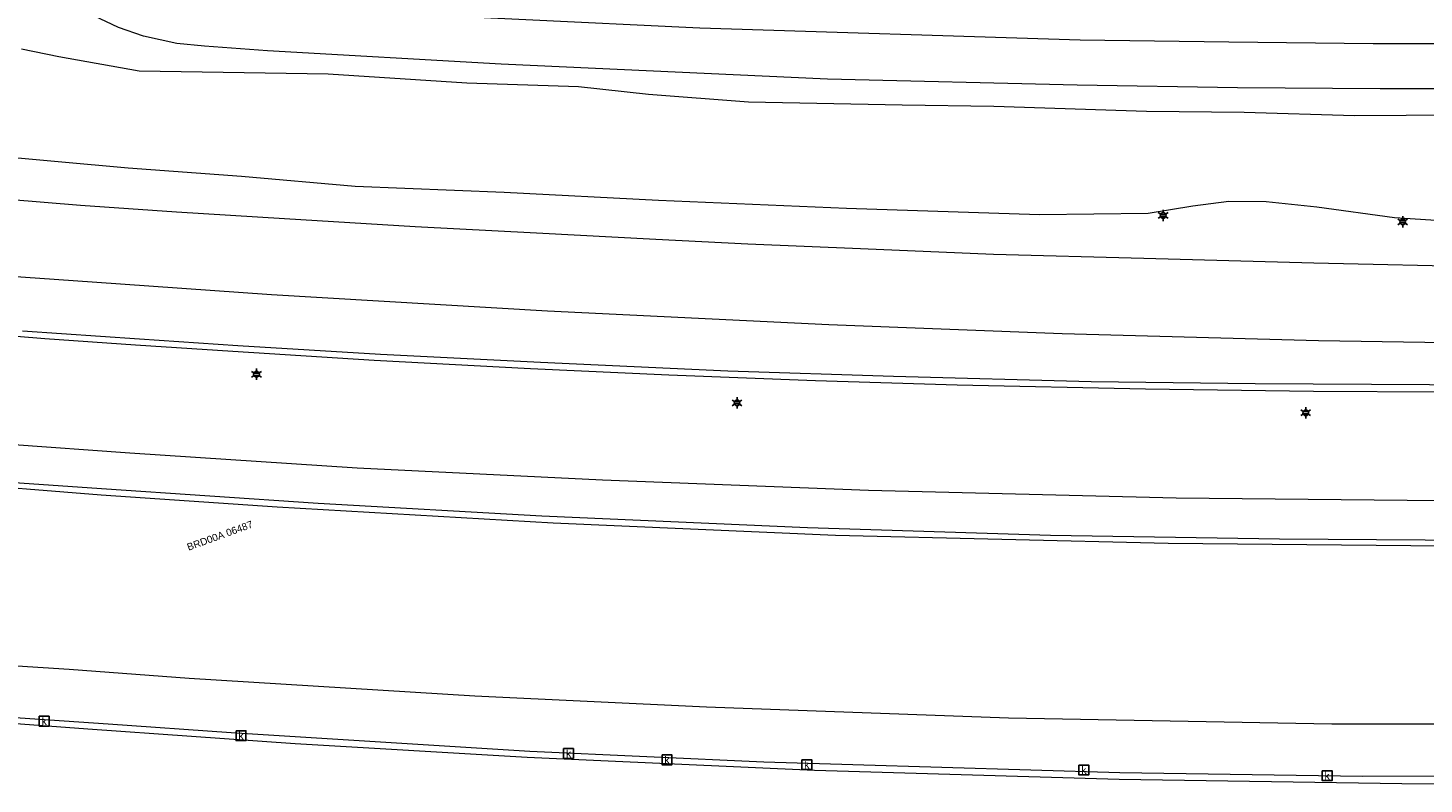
# Model space of a CAD drawing. Header units: metres. Extents: x 95652 to 96661, y 430734 to 431486.
# Tile 27 of 62: x 96113 to 96255, y 430908 to 430985. Entities that reach past the tile are written whole.
import ezdxf

# ---------------------------------------------------------------- set-up
doc = ezdxf.new("R2010")
doc.units = ezdxf.units.M
doc.layers.get('0').update_dxf_attribs({"linetype": 'CONTINUOUS'})
doc.layers.add('BAR_PUNTSYMBOLEN', color=7, linetype='CONTINUOUS', true_color=0x707070)
doc.layers.add('BAR_SYMBOLEN', color=7, linetype='CONTINUOUS', true_color=0x707070)
for name, color, linetype in [('BAR_TOPO', 7, 'CONTINUOUS'), ('BAR_WEGEN', 7, 'CONTINUOUS'), ('BRK_Kadastrale percelen en nummers', 7, 'CONTINUOUS')]:
    doc.layers.add(name, color=color, linetype=linetype)
doc.styles.add('NLCS-ISO', font='NLCS-ISO.ttf')

# ---------------------------------------------------------------- blocks, each defined once
blk = doc.blocks.new('lichtmast_templ_2')
at = {"color": 8, "ltscale": 0.1, "true_color": 0x707070}
for p, q in [((-1.1, 0.63), (-2.19, 1.27)), ((0, 1.27), (0, 2.53)), ((1.1, 0.63), (2.19, 1.27)), ((-1.1, -0.63), (-2.19, -1.27)), ((0, -1.27), (0, -2.53)), ((1.1, -0.63), (2.19, -1.27))]:
    blk.add_line(p, q, dxfattribs=at)
at = {"color": 8, "true_color": 0x707070, "flags": 128}
for points in [[(-1.16, 0.5), (1.16, 0.5)], [(-1.16, -0.5), (1.16, -0.5)]]:
    blk.add_lwpolyline(points, dxfattribs=at)
at = {"color": 8, "ltscale": 0.1, "true_color": 0x707070}
blk.add_circle((0, 0), 1.27, dxfattribs=at)
blk = doc.blocks.new('kolk-symbool_templ_1')
at = {"true_color": 0x707070}
h = blk.add_hatch(color=8, dxfattribs=at)
h.dxf.hatch_style = 1
h.paths.add_polyline_path([(0.02, -0.04), (0.19, 0.13), (0.09, 0.13), (-0.08, -0.05), (-0.03, -0.09), (0.12, -0.31), (0.21, -0.31)])
h.paths.add_polyline_path([(-0.03, -0.09), (-0.08, -0.05), (-0.08, 0.29), (-0.15, 0.29), (-0.15, -0.31), (-0.08, -0.31), (-0.08, -0.14)])
at = {"color": 8, "true_color": 0x707070}
blk.add_lwpolyline([(-0.38, 0.37), (0.37, 0.37), (0.37, -0.38), (-0.38, -0.38)], close=True, dxfattribs=at)
blk = doc.blocks.new('lichtmast_templ_3')
at = {"color": 8, "ltscale": 0.1, "true_color": 0x707070}
for p, q in [((-1.1, 0.63), (-2.19, 1.27)), ((0, 1.27), (0, 2.53)), ((1.1, 0.63), (2.19, 1.27)), ((-1.1, -0.63), (-2.19, -1.27)), ((0, -1.27), (0, -2.53)), ((1.1, -0.63), (2.19, -1.27))]:
    blk.add_line(p, q, dxfattribs=at)
at = {"color": 8, "true_color": 0x707070, "flags": 128}
for points in [[(-1.16, 0.5), (1.16, 0.5)], [(-1.16, -0.5), (1.16, -0.5)]]:
    blk.add_lwpolyline(points, dxfattribs=at)
at = {"color": 8, "ltscale": 0.1, "true_color": 0x707070}
blk.add_circle((0, 0), 1.27, dxfattribs=at)

msp = doc.modelspace()

# ---------------------------------------------------------------- linework, layer by layer
at = {"layer": 'BAR_TOPO', "color": 8, "linetype": 'Continuous', "lineweight": 0, "ltscale": 0.01, "true_color": 0x707070, "flags": 128}
msp.add_lwpolyline([(96277.8, 430976.23), (96277.79, 430976.23), (96270.88, 430976.03), (96263.4, 430975.76), (96247.64, 430975.68), (96236.43, 430976), (96226.49, 430976.1), (96210.97, 430976.63), (96201.65, 430976.74), (96186.02, 430977.05), (96175.87, 430977.84), (96168.76, 430978.63), (96157.4, 430979), (96143.3, 430979.89), (96124.09, 430980.21), (96115.93, 430981.68), (96112.13, 430982.45)], dxfattribs=at)
at = {"layer": 'BAR_WEGEN', "color": 8, "linetype": 'Continuous', "lineweight": 0, "ltscale": 0.01, "true_color": 0x707070, "flags": 128}
for points in [[(96374.87, 430982.14), (96369.88, 430981.85), (96361.39, 430981.39), (96354.68, 430981.02), (96340.06, 430980.31), (96326.09, 430979.67), (96311.02, 430979.19), (96295.13, 430978.77), (96280.63, 430978.52), (96265.62, 430978.42), (96250.24, 430978.42), (96235.74, 430978.53), (96219.45, 430978.8), (96194.04, 430979.41), (96160.88, 430980.91), (96137.13, 430982.28), (96130.73, 430982.76), (96127.92, 430983.02), (96124.52, 430983.78), (96121.97, 430984.65), (96119.47, 430985.83), (96116.97, 430987.36), (96115.26, 430988.64), (96112.53, 430991.24)], [(96144.27, 430986.39), (96181.08, 430984.6), (96219.74, 430983.4), (96234.87, 430983.18), (96249.53, 430983.03), (96264.84, 430983.03), (96278.85, 430983.15), (96293.71, 430983.37), (96307.93, 430983.68), (96322.69, 430984.19), (96336.81, 430984.76)], [(96000, 430971.83), (96010.5, 430970.15), (96021.37, 430968.41), (96033.56, 430966.83), (96046.6, 430965.27), (96055.56, 430964.33), (96066.19, 430963.25), (96077.61, 430962.16), (96088.12, 430961.26), (96098.99, 430960.36), (96108.64, 430959.54), (96119.3, 430958.8), (96137.55, 430957.5), (96165.6, 430955.85), (96194.18, 430954.44), (96217.9, 430953.53), (96243.96, 430952.84), (96280.69, 430952.24), (96302.46, 430952.16), (96324.41, 430952.31), (96350.44, 430952.74), (96364.73, 430952.98)], [(96108.34, 430971.69), (96122.98, 430970.38), (96134.48, 430969.54), (96146.04, 430968.51), (96161.19, 430967.92), (96176.86, 430967.09), (96195.99, 430966.28), (96215.62, 430965.65), (96226.64, 430965.76), (96231.18, 430966.52), (96234.84, 430966.99), (96238.64, 430966.97), (96243.8, 430966.42), (96251.7, 430965.32), (96263.78, 430964.54)], [(96358.14, 430960.86), (96355.79, 430960.77), (96347.77, 430960.55), (96337.57, 430960.42), (96331.17, 430960.26), (96322.01, 430960.04), (96301.97, 430959.96), (96278.83, 430960.16), (96261.56, 430960.28), (96243.51, 430960.7), (96226.21, 430961.15), (96210.93, 430961.58), (96197.41, 430962.16), (96185.96, 430962.63), (96176.59, 430963.09), (96164.47, 430963.74), (96152.13, 430964.38), (96138.86, 430965.19), (96127.88, 430965.86), (96118.12, 430966.54), (96103.71, 430967.75)], [(96000, 430953.83), (96007.78, 430952.86), (96016.7, 430951.67), (96028.3, 430950.3), (96040.57, 430948.9), (96052.84, 430947.58), (96064.55, 430946.31), (96076.18, 430945.22), (96086.89, 430944.28), (96098.66, 430943.3), (96110.9, 430942.28), (96123.15, 430941.41), (96146.24, 430939.9), (96171.17, 430938.68), (96198.24, 430937.62), (96229.51, 430936.84), (96256.34, 430936.58), (96285.56, 430936.78), (96311.75, 430937.3), (96340.31, 430938.19), (96362.62, 430939.29)], [(96363.82, 430950.34), (96347.66, 430949.55), (96329.51, 430948.8), (96313.1, 430948.31), (96292.44, 430947.84), (96271.38, 430947.61), (96256.43, 430947.58), (96243.46, 430947.64), (96226.4, 430947.88), (96207.23, 430948.29), (96192.83, 430948.74), (96177.91, 430949.3), (96163.85, 430949.95), (96147.96, 430950.8), (96133.62, 430951.71), (96123.72, 430952.36), (96114.5, 430953.01), (96103.36, 430953.9)], [(96363.82, 430950.34), (96363.42, 430950.95), (96351.49, 430950.41), (96334.1, 430949.63), (96316.58, 430949.03), (96301.54, 430948.65), (96288.62, 430948.5), (96271.15, 430948.27), (96255.27, 430948.31), (96237.54, 430948.41), (96220.85, 430948.63), (96200.77, 430949.16), (96183.93, 430949.7), (96164.87, 430950.58), (96148.63, 430951.39), (96134.11, 430952.29), (96124.12, 430952.95), (96112.21, 430953.78)], [(96364.47, 430934.23), (96361.77, 430934.12), (96344.55, 430933.38), (96321.76, 430932.59), (96295.72, 430932.02), (96267.47, 430931.82), (96228.69, 430932.19), (96194.88, 430933.01), (96166.17, 430934.27), (96138.1, 430935.87), (96120.23, 430937.1), (96104.15, 430938.4), (96084.54, 430940.16), (96067.2, 430941.81), (96050.06, 430943.61), (96032.19, 430945.63), (96013.7, 430947.9), (96000, 430949.71)], [(96363.99, 430934.89), (96339.5, 430933.91), (96315.61, 430933.11), (96289.41, 430932.62), (96264.66, 430932.46), (96240.01, 430932.62), (96216.73, 430933), (96192.03, 430933.79), (96165.01, 430934.97), (96142.27, 430936.26), (96120.25, 430937.75), (96110.93, 430938.41)], [(96000, 430931.58), (96007.63, 430930.57), (96017.44, 430929.33), (96029.25, 430927.9), (96038.18, 430926.82), (96047.49, 430925.69), (96055.45, 430924.89), (96066.19, 430923.84), (96072.62, 430923.15), (96078.41, 430922.53), (96085.17, 430921.95), (96093.44, 430921.23), (96107.94, 430919.99), (96116.95, 430919.42), (96129.16, 430918.49), (96158.19, 430916.69), (96181.77, 430915.6), (96212.45, 430914.48), (96245.33, 430913.85), (96277.49, 430913.87), (96301.68, 430914.11), (96334.09, 430914.97), (96353.62, 430915.85), (96364.26, 430916.34)], [(96364.2, 430911.11), (96360.97, 430910.97), (96361.01, 430910.3), (96352.8, 430909.9), (96334.62, 430909.45), (96308.22, 430908.94), (96276.14, 430908.53), (96248.43, 430908.51), (96223.76, 430908.87), (96187.6, 430909.95), (96163.79, 430911.03), (96133.43, 430912.95), (96120.93, 430913.82), (96110.48, 430914.55), (96097.23, 430915.6), (96082.96, 430916.99), (96070.4, 430918.17), (96059.43, 430919.31), (96049.11, 430920.36), (96038.65, 430921.65), (96028.5, 430922.83), (96019.53, 430923.97), (96007.21, 430925.52), (96000, 430926.5)], [(96364.18, 430909.99), (96361.81, 430909.89), (96355.75, 430909.61), (96331.34, 430908.72), (96305.17, 430908.1), (96279.73, 430907.73), (96252.44, 430907.77), (96223.7, 430908.21), (96192.74, 430909.12), (96163.54, 430910.43), (96139.93, 430911.81), (96118.87, 430913.31), (96108.33, 430914.09), (96095.86, 430915.09), (96084.23, 430916.1), (96075.24, 430917), (96064.7, 430918.06), (96053.23, 430919.24), (96041.64, 430920.47), (96030.18, 430921.86), (96020.1, 430923.1), (96009.71, 430924.4), (96000, 430925.72)]]:
    msp.add_lwpolyline(points, dxfattribs=at)

# ---------------------------------------------------------------- block references
at = {"layer": 'BAR_PUNTSYMBOLEN'}
for name, p, xscale, yscale in [('lichtmast_templ_3', (96228.18, 430965.54), 0.2280888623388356, 0.2280888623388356), ('lichtmast_templ_3', (96252.53, 430964.89), 0.2280888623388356, 0.2280888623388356), ('lichtmast_templ_3', (96136.01, 430949.4), 0.2280888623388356, 0.2280888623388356), ('lichtmast_templ_3', (96184.86, 430946.49), 0.2280888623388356, 0.2280888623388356), ('lichtmast_templ_3', (96242.67, 430945.48), 0.2280888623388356, 0.2280888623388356), ('kolk-symbool_templ_1', (96114.43, 430914.14), 1.333333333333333, 1.333333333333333), ('kolk-symbool_templ_1', (96134.44, 430912.67), 1.333333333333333, 1.333333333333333), ('kolk-symbool_templ_1', (96167.74, 430910.85), 1.333333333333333, 1.333333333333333), ('kolk-symbool_templ_1', (96177.74, 430910.21), 1.333333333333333, 1.333333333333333), ('kolk-symbool_templ_1', (96191.96, 430909.71), 1.333333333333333, 1.333333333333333), ('kolk-symbool_templ_1', (96220.12, 430909.17), 1.333333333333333, 1.333333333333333), ('kolk-symbool_templ_1', (96244.85, 430908.6), 1.333333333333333, 1.333333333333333)]:
    msp.add_blockref(name, p, dxfattribs=dict(at, xscale=xscale, yscale=yscale))
at = {"layer": 'BAR_SYMBOLEN', "xscale": 0.2280865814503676, "yscale": 0.2280865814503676}
for p in [(96228.18, 430965.54), (96252.53, 430964.89), (96136.01, 430949.4), (96184.86, 430946.49), (96242.67, 430945.48)]:
    msp.add_blockref('lichtmast_templ_2', p, dxfattribs=at)

# ---------------------------------------------------------------- texts
at = {"layer": 'BRK_Kadastrale percelen en nummers', "color": 8, "true_color": 0x707070, "insert": (96132.29, 430932.99), "char_height": 0.725, "attachment_point": 5, "rotation": 20, "style": 'NLCS-ISO'}
msp.add_mtext('{{\\fArial|b0|i0;BRD00A 06487}}', dxfattribs=at)

doc.saveas('drawing.dxf')
